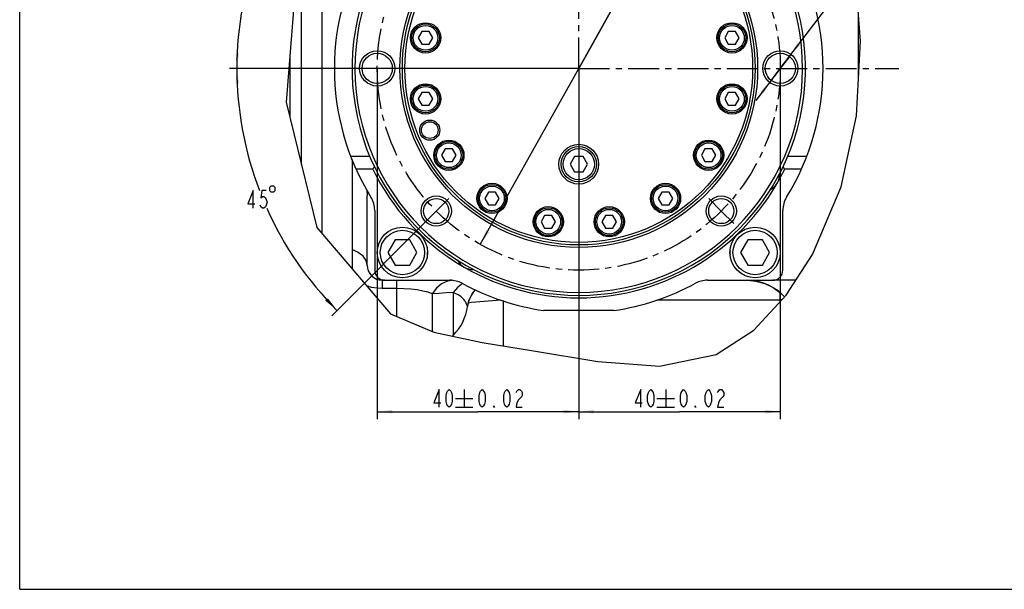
# Model space of a CAD drawing. Header units: millimetres. Extents: x 0 to 297, y 0 to 210.
# Tile 1 of 3: x 0 to 195, y 0 to 113. Entities that reach past the tile are written whole.
import ezdxf

# ---------------------------------------------------------------- set-up
doc = ezdxf.new("R2010")
doc.units = ezdxf.units.MM
doc.header["$LTSCALE"] = 16.335
doc.linetypes.add('CENTER', pattern=[0.6, 0.375, -0.075, 0.075, -0.075])
doc.layers.get('0').update_dxf_attribs({"linetype": 'CONTINUOUS'})
for name, color, linetype in [('14ALL_DIM', 7, 'CONTINUOUS'), ('304102000211DXF_CONTINUOUS_LINE', 7, 'CONTINUOUS'), ('304102000215DXF_CONTINUOUS_LINE', 7, 'CONTINUOUS'), ('304104000648_DXF_AXIS', 7, 'CONTINUOUS'), ('304104000648DXF_CONTINUOUS_LINE', 7, 'CONTINUOUS'), ('304104000694DXF_CONTINUOUS_LINE', 7, 'CONTINUOUS'), ('304105000031DXF_CONTINUOUS_LINE', 7, 'CONTINUOUS'), ('501023000039DXF_CONTINUOUS_LINE', 7, 'CONTINUOUS'), ('501023000094DXF_CONTINUOUS_LINE', 7, 'CONTINUOUS'), ('501023000133DXF_CONTINUOUS_LINE', 7, 'CONTINUOUS'), ('604006000006DXF_CONTINUOUS_LINE', 7, 'CONTINUOUS'), ('604006000009DXF_CONTINUOUS_LINE', 7, 'CONTINUOUS'), ('末端法兰_DXF_DIMENSION', 7, 'CONTINUOUS'), ('末端法兰_DXF_FORMAT', 7, 'CONTINUOUS')]:
    doc.layers.add(name, color=color, linetype=linetype)
doc.styles.get("Standard").update_dxf_attribs({"font": 'txt', "width": 0.7})
doc.dimstyles.new('DIMSTYLE_2', dxfattribs={"dimtxt": 3.5, "dimasz": 3, "dimexe": 1.5, "dimexo": 0, "dimtad": 1, "dimdsep": 46, "dimtxsty": 'Standard', "dimblk": '_FILLED', "dimblk1": '_FILLED', "dimblk2": '_FILLED', "dimcen": 0.09, "dimclrt": 5, "dimazin": 2, "dimtol": 1, "dimtp": 0.2, "dimtm": 0.2, "dimtfac": 1, "dimtmove": 0, "dimatfit": 2, "dimldrblk": '_FILLED', "dimfxl": 0, "dimtolj": 1, "dimarcsym": 0})
doc.dimstyles.new('DIMSTYLE_4', dxfattribs={"dimtxt": 3.5, "dimasz": 3, "dimexe": 1.5, "dimexo": 0, "dimtad": 1, "dimdec": 3, "dimdsep": 46, "dimtxsty": 'Standard', "dimblk": '_FILLED', "dimblk1": '_FILLED', "dimblk2": '_FILLED', "dimcen": 0.09, "dimclrt": 5, "dimazin": 2, "dimtol": 1, "dimtp": 0.012, "dimtfac": 0.6, "dimtdec": 3, "dimtmove": 0, "dimatfit": 2, "dimldrblk": '_FILLED', "dimfxl": 0, "dimtolj": 1, "dimarcsym": 0})
doc.dimstyles.new('DIMSTYLE_5', dxfattribs={"dimtxt": 3.5, "dimasz": 3, "dimexe": 1.5, "dimexo": 0, "dimgap": 1.75, "dimtad": 0, "dimtih": 1, "dimtoh": 1, "dimdec": 1, "dimdsep": 46, "dimtxsty": 'Standard', "dimblk": '_FILLED', "dimblk1": '_FILLED', "dimblk2": '_FILLED', "dimcen": 0.09, "dimclrt": 5, "dimazin": 2, "dimtp": 0.5, "dimtm": 0.5, "dimtfac": 1, "dimtdec": 65535, "dimtofl": 0, "dimtmove": 0, "dimatfit": 3, "dimldrblk": '_FILLED', "dimfxl": 0, "dimtolj": 1, "dimarcsym": 0})
doc.dimstyles.new('DIMSTYLE_6', dxfattribs={"dimtxt": 3.5, "dimasz": 3, "dimexe": 1.5, "dimexo": 0, "dimgap": 0.875, "dimtad": 1, "dimdsep": 46, "dimtxsty": 'Standard', "dimblk": '_FILLED', "dimblk1": '_FILLED', "dimblk2": '_FILLED', "dimcen": 0.09, "dimclrt": 5, "dimazin": 2, "dimtol": 1, "dimtp": 0.02, "dimtm": 0.02, "dimtfac": 1, "dimtofl": 0, "dimtmove": 0, "dimatfit": 3, "dimldrblk": '_FILLED', "dimfxl": 0, "dimtolj": 1, "dimarcsym": 0})

# ---------------------------------------------------------------- blocks, each defined once
blk = doc.blocks.new('_FILLED')
at = {"color": 0, "linetype": 'ByBlock'}
blk.add_solid([(0, 0), (-1, 0.117), (-1, -0.117)], dxfattribs=at)
blk = doc.blocks.new('*D2')
at = {"layer": '末端法兰_DXF_DIMENSION', "color": 2, "linetype": 'Continuous', "transparency": 16777216}
for p, q in [((110.95, 103.27), (146.41, 166.59)), ((146.41, 166.59), (173.41, 166.59)), ((173.41, 166.59), (150.66, 166.59)), ((130.5, 138.17), (110.95, 103.27)), ((91.41, 68.36), (110.95, 103.27))]:
    blk.add_line(p, q, dxfattribs=at)
at = {"layer": '末端法兰_DXF_DIMENSION', "color": 2, "linetype": 'Continuous', "transparency": 16777216, "xscale": 3, "yscale": 3, "zscale": 3}
for p, rotation in [((130.5, 138.17), 60.75323723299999), ((91.41, 68.36), 240.753237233)]:
    blk.add_blockref('_FILLED', p, dxfattribs=dict(at, rotation=rotation))
blk = doc.blocks.new('*D4')
at = {"layer": '末端法兰_DXF_DIMENSION', "color": 2, "linetype": 'Continuous', "transparency": 16777216}
for p, q in [((150.95, 103.27), (167.24, 124.63)), ((167.24, 124.63), (192.82, 124.63)), ((192.82, 124.63), (171.49, 124.63)), ((152.77, 105.65), (150.95, 103.27)), ((150.95, 103.27), (146.1, 96.9)), ((149.14, 100.88), (150.95, 103.27))]:
    blk.add_line(p, q, dxfattribs=at)
at = {"layer": '末端法兰_DXF_DIMENSION', "color": 2, "linetype": 'Continuous', "transparency": 16777216, "xscale": 3, "yscale": 3, "zscale": 3}
for p, rotation in [((152.77, 105.65), 232.6782946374), ((149.14, 100.88), 52.67611452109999)]:
    blk.add_blockref('_FILLED', p, dxfattribs=dict(at, rotation=rotation))
blk = doc.blocks.new('*D5')
at = {"layer": '末端法兰_DXF_DIMENSION', "color": 2, "linetype": 'Continuous', "transparency": 16777216}
for p, q in [((82.67, 131.55), (61.92, 152.3)), ((110.95, 103.27), (41.61, 103.27))]:
    blk.add_line(p, q, dxfattribs=at)
for start, end in [(135, 155.8908), (159.0907, 180)]:
    blk.add_arc((110.95, 103.27), 67.85, start, end, dxfattribs=at)
for points in [[(61.16, 148.83), (62.98, 151.24), (60.65, 149.31)], [(42.83, 106.27), (43.11, 103.27), (43.53, 106.26)]]:
    blk.add_solid(points, dxfattribs=at)
blk = doc.blocks.new('*D6')
at = {"layer": '末端法兰_DXF_DIMENSION', "color": 2, "linetype": 'Continuous', "transparency": 16777216}
for p, q in [((110.95, 103.27), (41.61, 103.27)), ((82.67, 74.98), (61.92, 54.23))]:
    blk.add_line(p, q, dxfattribs=at)
for start, end in [(180, 200.9093), (204.1092, 225)]:
    blk.add_arc((110.95, 103.27), 67.85, start, end, dxfattribs=at)
for points in [[(43.53, 100.27), (43.11, 103.27), (42.83, 100.26)], [(60.65, 57.22), (62.98, 55.29), (61.16, 57.7)]]:
    blk.add_solid(points, dxfattribs=at)
blk = doc.blocks.new('*D7')
at = {"layer": '末端法兰_DXF_DIMENSION', "color": 2, "linetype": 'Continuous', "transparency": 16777216}
for p, q in [((70.95, 103.27), (70.95, 33.71)), ((110.95, 103.11), (110.95, 33.71)), ((70.95, 35.21), (90.95, 35.21)), ((110.95, 35.21), (90.95, 35.21))]:
    blk.add_line(p, q, dxfattribs=at)
at = {"layer": '末端法兰_DXF_DIMENSION', "color": 2, "linetype": 'Continuous', "transparency": 16777216, "xscale": 3, "yscale": 3, "zscale": 3, "rotation": 180}
blk.add_blockref('_FILLED', (70.95, 35.21), dxfattribs=at)
at = {"layer": '末端法兰_DXF_DIMENSION', "color": 2, "linetype": 'Continuous', "transparency": 16777216, "xscale": 3, "yscale": 3, "zscale": 3}
blk.add_blockref('_FILLED', (110.95, 35.21), dxfattribs=at)
blk = doc.blocks.new('*D8')
at = {"layer": '末端法兰_DXF_DIMENSION', "color": 2, "linetype": 'Continuous', "transparency": 16777216}
for p, q in [((150.95, 103.27), (150.95, 33.71)), ((110.95, 39.76), (110.95, 33.71)), ((110.95, 35.21), (130.95, 35.21)), ((150.95, 35.21), (130.95, 35.21))]:
    blk.add_line(p, q, dxfattribs=at)
at = {"layer": '末端法兰_DXF_DIMENSION', "color": 2, "linetype": 'Continuous', "transparency": 16777216, "xscale": 3, "yscale": 3, "zscale": 3, "rotation": 180}
blk.add_blockref('_FILLED', (110.95, 35.21), dxfattribs=at)
at = {"layer": '末端法兰_DXF_DIMENSION', "color": 2, "linetype": 'Continuous', "transparency": 16777216, "xscale": 3, "yscale": 3, "zscale": 3}
blk.add_blockref('_FILLED', (150.95, 35.21), dxfattribs=at)

msp = doc.modelspace()

# ---------------------------------------------------------------- linework, layer by layer
at = {"color": 2, "linetype": 'Continuous'}
for p, q in [((166.8762, 108.6383), (165.7433, 123.7065)), ((54.9789, 122.4683), (52.913, 96.5731)), ((166.0661, 93.8424), (166.8762, 108.6383)), ((52.913, 96.5731), (59.0045, 71.7501)), ((163.0417, 79.7973), (166.0661, 93.8424)), ((157.3209, 66.3939), (163.0417, 79.7973)), ((59.0045, 71.7501), (73.5866, 54.5756)), ((152.0938, 58.3086), (157.3209, 66.3939)), ((145.6875, 51.375), (152.0938, 58.3086)), ((73.5866, 54.5756), (82.1647, 50.9957)), ((82.1647, 50.9957), (91.7959, 48.8952)), ((138.2104, 46.529), (145.6875, 51.375)), ((91.7959, 48.8952), (102.0009, 47.2834)), ((102.0009, 47.2834), (114.7291, 45.1372)), ((114.7291, 45.1372), (126.9995, 44.2208)), ((126.9995, 44.2208), (138.2104, 46.529))]:
    msp.add_line(p, q, dxfattribs=at)
at = {"layer": '14ALL_DIM', "color": 2, "linetype": 'Continuous'}
msp.add_arc((150.9541, 103.2657), 3, 180, 232.678742, dxfattribs=at)
at = {"layer": '304102000211DXF_CONTINUOUS_LINE', "color": 7, "linetype": 'Continuous'}
msp.add_line((55.9541, 84.1806), (55.9541, 125.4286), dxfattribs=at)
at = {"layer": '304102000211DXF_CONTINUOUS_LINE', "color": 9, "linetype": 'Continuous'}
for p, q in [((53.6464, 93.5845), (53.6464, 105.7658)), ((150.9541, 57.075), (150.9541, 58.7049)), ((89.0528, 56.7961), (89.638, 56.9324)), ((89.638, 56.9324), (95.5219, 57.3753)), ((95.9541, 57.2317), (95.9541, 48.2385)), ((126.4842, 57.4079), (150.9541, 57.4079)), ((151.2405, 57.3851), (150.9541, 57.4079))]:
    msp.add_line(p, q, dxfattribs=at)
at = {"layer": '304102000215DXF_CONTINUOUS_LINE', "color": 7, "linetype": 'Continuous'}
for p, q in [((59.9541, 135.4565), (59.9541, 70.6317)), ((166.4541, 100.9298), (166.4541, 114.2521)), ((65.9541, 85.1883), (65.9541, 63.565)), ((68.897, 79.1617), (68.9541, 78.0665)), ((68.9541, 64.2657), (68.9541, 78.0665)), ((72.4541, 61.2657), (71.9541, 61.2657)), ((144.4543, 61.256), (146.1291, 61.1055)), ((146.1291, 61.1055), (147.9032, 60.6116)), ((147.9032, 60.6116), (149.5567, 59.8009)), ((154.0056, 61.2657), (149.4541, 61.2657)), ((89.791, 58.5535), (90.4136, 59.2856)), ((88.8641, 56.069), (89.1347, 57.2125)), ((89.1347, 57.2125), (89.791, 58.5535)), ((88.8641, 56.069), (88.8641, 56.069)), ((86.0252, 50.3368), (85.8749, 50.1865))]:
    msp.add_line(p, q, dxfattribs=at)
at = {"layer": '304102000215DXF_CONTINUOUS_LINE', "color": 9, "linetype": 'Continuous'}
for p, q in [((71.9541, 61.2657), (71.9541, 59.6294)), ((74.812, 61.2657), (74.812, 54.0642)), ((74.812, 59.6294), (71.9541, 59.6294)), ((86.0252, 58.8278), (86.0252, 50.3368)), ((81.883, 58.5871), (81.883, 51.1132))]:
    msp.add_line(p, q, dxfattribs=at)
for points in [[(68.9541, 64.2657), (68.7497, 65.1834), (68.1503, 66.0385), (67.1968, 66.7728), (65.9541, 67.3362)], [(85.8601, 61.2271), (84.8849, 61.0851), (83.7188, 60.5539), (82.6977, 59.7042), (81.883, 58.5871)], [(87.8914, 60.6217), (86.8657, 59.8494), (86.0252, 58.8278)], [(71.9541, 59.6294), (70.9382, 59.6817), (69.8371, 59.859), (68.866, 60.1354)], [(81.883, 58.5871), (81.0403, 58.8698), (80.0188, 59.1281), (78.8647, 59.3397), (77.6274, 59.4943), (76.2513, 59.5948), (74.812, 59.6294)], [(86.0252, 58.8278), (84.6128, 58.7419), (83.228, 58.6616), (81.883, 58.5871)], [(88.8641, 56.069), (88.859, 56.0904), (88.8434, 56.152), (88.8149, 56.2529), (88.7701, 56.3901), (88.7077, 56.5522), (88.6308, 56.7217), (88.5427, 56.888), (88.4435, 57.0505), (88.3283, 57.2156), (88.19, 57.3895), (88.0237, 57.5721), (87.8271, 57.7607), (87.5968, 57.9532), (87.3259, 58.1502), (86.9965, 58.3572), (86.577, 58.5817), (86.0252, 58.8278)]]:
    msp.add_lwpolyline(points, dxfattribs=at)
at = {"layer": '304102000215DXF_CONTINUOUS_LINE', "color": 7, "linetype": 'Continuous'}
msp.add_lwpolyline([(149.5567, 59.8009), (151.0334, 58.7006), (151.7563, 57.9432)], dxfattribs=at)
for centre, radius, start, end in [((71.9541, 64.2657), 3, 180, 270), ((144.3459, 51.2657), 10, 42.035253, 89.376826), ((94.8101, 55.2657), 6, 137.564426, 172.305909), ((78.9541, 57.4079), 10, 315, 352.305938)]:
    msp.add_arc(centre, radius, start, end, dxfattribs=at)
at = {"layer": '304104000648_DXF_AXIS', "color": 7, "linetype": 'CENTER'}
for p, q in [((110.9541, 103.2657), (110.9541, 166.7709)), ((110.9541, 103.2657), (47.449, 103.2657)), ((110.9541, 103.2657), (174.4592, 103.2657)), ((110.9541, 103.2657), (110.9541, 39.7606)), ((82.6698, 74.9815), (85.1447, 77.4563)), ((139.2384, 74.9815), (136.7635, 77.4563)), ((82.6698, 74.9815), (80.195, 72.5066)), ((139.2384, 74.9815), (141.7133, 72.5066))]:
    msp.add_line(p, q, dxfattribs=at)
msp.add_circle((110.9541, 103.2657), 40, dxfattribs=at)
at = {"layer": '304104000648DXF_CONTINUOUS_LINE', "color": 7, "linetype": 'Continuous'}
for centre, radius in [((110.9541, 103.2657), 35.5), ((110.9541, 103.2657), 35), ((70.9541, 103.2657), 3.5), ((70.9541, 103.2657), 3), ((150.9541, 103.2657), 3.5), ((150.9541, 103.2657), 3), ((81.39, 91.0199), 2), ((81.39, 91.0199), 1.65), ((82.6698, 74.9815), 3), ((82.6698, 74.9815), 2.5), ((139.2384, 74.9815), 3), ((139.2384, 74.9815), 2.5)]:
    msp.add_circle(centre, radius, dxfattribs=at)
at = {"layer": '304104000648DXF_CONTINUOUS_LINE', "color": 9, "linetype": 'Continuous'}
msp.add_circle((110.9541, 103.2657), 34.5, dxfattribs=at)
at = {"layer": '304104000648DXF_CONTINUOUS_LINE', "color": 7, "linetype": 'Continuous'}
for radius, start, end in [(45, 98.549079, 81.450921), (44.4226, 90.322449, 89.677551)]:
    msp.add_arc((110.9541, 103.2657), radius, start, end, dxfattribs=at)
at = {"layer": '304104000694DXF_CONTINUOUS_LINE', "color": 7, "linetype": 'Continuous'}
for p, q in [((69.4963, 85.7657), (65.7214, 85.7657)), ((156.1868, 85.7657), (152.4119, 85.7657)), ((70.0855, 83.2657), (66.7698, 83.2657)), ((155.1384, 83.2657), (151.8228, 83.2657)), ((70.4541, 75.1232), (70.4541, 63.2657)), ((151.4541, 63.2657), (151.4541, 75.1232)), ((72.4541, 61.2657), (85.3954, 61.2657)), ((136.5129, 61.2657), (149.4541, 61.2657)), ((117.9003, 55.2657), (104.0079, 55.2657))]:
    msp.add_line(p, q, dxfattribs=at)
for points in [[(70.3986, 83.7657), (70.2422, 83.5165), (70.0855, 83.2657)], [(151.8228, 83.2657), (151.6661, 83.5164), (151.5096, 83.7657)]]:
    msp.add_lwpolyline(points, dxfattribs=at)
for centre, radius, start, end in [((110.9541, 103.2657), 48.5, 148.262531, 211.737469), ((110.9541, 103.2657), 48.5, 328.262531, 31.737469), ((110.9541, 103.2657), 45.5, 206.075857, 333.92415), ((147.3272, 82.2657), 3.5, 297.788741, 2.211259), ((65.4541, 75.1232), 5, 0, 31.737469), ((156.4541, 75.1232), 5, 148.262531, 180), ((89.9541, 66.8927), 3.5, 207.788741, 272.211259), ((72.4541, 63.2657), 2, 180, 270), ((149.4541, 63.2657), 2, 270, 360), ((85.3954, 56.2657), 5, 61.462506, 90), ((110.9541, 103.2657), 48.5, 241.462506, 261.765721), ((110.9541, 103.2657), 48.5, 278.234279, 298.537494), ((136.5129, 56.2657), 5, 90, 118.537494)]:
    msp.add_arc(centre, radius, start, end, dxfattribs=at)
at = {"layer": '304105000031DXF_CONTINUOUS_LINE', "color": 7, "linetype": 'Continuous'}
msp.add_circle((110.9541, 84.2657), 3.95, dxfattribs=at)
at = {"layer": '501023000039DXF_CONTINUOUS_LINE', "color": 7, "linetype": 'Continuous'}
for p, q in [((74.5107, 69.2657), (73.0674, 66.7657)), ((77.3975, 69.2657), (74.5107, 69.2657)), ((78.8409, 66.7657), (77.3975, 69.2657)), ((144.5107, 69.2657), (143.0674, 66.7657)), ((147.3975, 69.2657), (144.5107, 69.2657)), ((148.8409, 66.7657), (147.3975, 69.2657)), ((73.0674, 66.7657), (74.5107, 64.2657)), ((77.3975, 64.2657), (78.8409, 66.7657)), ((143.0674, 66.7657), (144.5107, 64.2657)), ((147.3975, 64.2657), (148.8409, 66.7657)), ((74.5107, 64.2657), (77.3975, 64.2657)), ((144.5107, 64.2657), (147.3975, 64.2657))]:
    msp.add_line(p, q, dxfattribs=at)
for centre in [(75.9541, 66.7657), (145.9541, 66.7657)]:
    msp.add_circle(centre, 5, dxfattribs=at)
at = {"layer": '501023000039DXF_CONTINUOUS_LINE', "color": 9, "linetype": 'Continuous'}
for centre in [(75.9541, 66.7657), (145.9541, 66.7657)]:
    msp.add_circle(centre, 4.4, dxfattribs=at)
at = {"layer": '501023000094DXF_CONTINUOUS_LINE', "color": 7, "linetype": 'Continuous'}
for p, q in [((79.8281, 110.5635), (79.1064, 109.3135)), ((81.2715, 110.5635), (79.8281, 110.5635)), ((81.9931, 109.3135), (81.2715, 110.5635)), ((140.6368, 110.5635), (139.9151, 109.3135)), ((142.0801, 110.5635), (140.6368, 110.5635)), ((142.8018, 109.3135), (142.0801, 110.5635)), ((79.1064, 109.3135), (79.8281, 108.0635)), ((79.8281, 108.0635), (81.2715, 108.0635)), ((81.2715, 108.0635), (81.9931, 109.3135)), ((139.9151, 109.3135), (140.6368, 108.0635)), ((140.6368, 108.0635), (142.0801, 108.0635)), ((142.0801, 108.0635), (142.8018, 109.3135)), ((79.8281, 98.4679), (79.1064, 97.2179)), ((81.2715, 98.4679), (79.8281, 98.4679)), ((81.9931, 97.2179), (81.2715, 98.4679)), ((140.6368, 98.4679), (139.9151, 97.2179)), ((142.0801, 98.4679), (140.6368, 98.4679)), ((142.8018, 97.2179), (142.0801, 98.4679)), ((79.1064, 97.2179), (79.8281, 95.9679)), ((79.8281, 95.9679), (81.2715, 95.9679)), ((81.2715, 95.9679), (81.9931, 97.2179)), ((139.9151, 97.2179), (140.6368, 95.9679)), ((140.6368, 95.9679), (142.0801, 95.9679)), ((142.0801, 95.9679), (142.8018, 97.2179)), ((84.4569, 87.2931), (83.7352, 86.0431)), ((83.7352, 86.0431), (84.4569, 84.7931)), ((85.9002, 87.2931), (84.4569, 87.2931)), ((86.6219, 86.0431), (85.9002, 87.2931)), ((85.9002, 84.7931), (86.6219, 86.0431)), ((136.008, 87.2931), (135.2863, 86.0431)), ((135.2863, 86.0431), (136.008, 84.7931)), ((137.4514, 87.2931), (136.008, 87.2931)), ((138.173, 86.0431), (137.4514, 87.2931)), ((137.4514, 84.7931), (138.173, 86.0431)), ((84.4569, 84.7931), (85.9002, 84.7931)), ((136.008, 84.7931), (137.4514, 84.7931)), ((93.0097, 78.7402), (92.2881, 77.4902)), ((94.4531, 78.7402), (93.0097, 78.7402)), ((95.1748, 77.4902), (94.4531, 78.7402)), ((127.4551, 78.7402), (126.7334, 77.4902)), ((128.8985, 78.7402), (127.4551, 78.7402)), ((129.6202, 77.4902), (128.8985, 78.7402)), ((92.2881, 77.4902), (93.0097, 76.2402)), ((93.0097, 76.2402), (94.4531, 76.2402)), ((94.4531, 76.2402), (95.1748, 77.4902)), ((126.7334, 77.4902), (127.4551, 76.2402)), ((127.4551, 76.2402), (128.8985, 76.2402)), ((128.8985, 76.2402), (129.6202, 77.4902)), ((104.1846, 74.1114), (103.4629, 72.8614)), ((103.4629, 72.8614), (104.1846, 71.6114)), ((105.628, 74.1114), (104.1846, 74.1114)), ((106.3497, 72.8614), (105.628, 74.1114)), ((105.628, 71.6114), (106.3497, 72.8614)), ((116.2802, 74.1114), (115.5585, 72.8614)), ((115.5585, 72.8614), (116.2802, 71.6114)), ((117.7236, 74.1114), (116.2802, 74.1114)), ((118.4453, 72.8614), (117.7236, 74.1114)), ((117.7236, 71.6114), (118.4453, 72.8614)), ((104.1846, 71.6114), (105.628, 71.6114)), ((116.2802, 71.6114), (117.7236, 71.6114))]:
    msp.add_line(p, q, dxfattribs=at)
for centre in [(80.5498, 109.3135), (141.3585, 109.3135), (80.5498, 97.2179), (141.3585, 97.2179), (85.1786, 86.0431), (136.7297, 86.0431), (93.7314, 77.4902), (128.1768, 77.4902), (104.9063, 72.8614), (117.0019, 72.8614)]:
    msp.add_circle(centre, 2.75, dxfattribs=at)
at = {"layer": '501023000094DXF_CONTINUOUS_LINE', "color": 9, "linetype": 'Continuous'}
for centre in [(80.5498, 109.3135), (141.3585, 109.3135), (80.5498, 97.2179), (141.3585, 97.2179), (85.1786, 86.0431), (136.7297, 86.0431), (93.7314, 77.4902), (128.1768, 77.4902), (104.9063, 72.8614), (117.0019, 72.8614)]:
    msp.add_circle(centre, 2.45, dxfattribs=at)
at = {"layer": '501023000133DXF_CONTINUOUS_LINE', "color": 7, "linetype": 'Continuous'}
for p, q in [((110.0881, 85.7657), (109.2221, 84.2657)), ((109.2221, 84.2657), (110.0881, 82.7657)), ((111.8201, 85.7657), (110.0881, 85.7657)), ((112.6862, 84.2657), (111.8201, 85.7657)), ((111.8201, 82.7657), (112.6862, 84.2657)), ((110.0881, 82.7657), (111.8201, 82.7657))]:
    msp.add_line(p, q, dxfattribs=at)
msp.add_circle((110.9541, 84.2657), 3.5, dxfattribs=at)
at = {"layer": '501023000133DXF_CONTINUOUS_LINE', "color": 9, "linetype": 'Continuous'}
msp.add_circle((110.9541, 84.2657), 3.1, dxfattribs=at)
at = {"layer": '604006000006DXF_CONTINUOUS_LINE', "color": 7, "linetype": 'Continuous'}
for centre, start, end in [((75.9541, 66.7657), 354.659749, 360), ((145.9541, 66.7657), 174.659749, 185.347029)]:
    msp.add_arc(centre, 5, start, end, dxfattribs=at)
at = {"layer": '604006000009DXF_CONTINUOUS_LINE', "color": 7, "linetype": 'Continuous'}
for centre in [(80.5498, 109.3135), (141.3585, 109.3135), (80.5498, 97.2179), (141.3585, 97.2179), (85.1786, 86.0431), (136.7297, 86.0431), (93.7314, 77.4902), (128.1768, 77.4902), (104.9063, 72.8614), (117.0019, 72.8614)]:
    msp.add_circle(centre, 3, dxfattribs=at)
at = {"layer": '末端法兰_DXF_DIMENSION', "color": 5, "linetype": 'Continuous'}
for p, q in [((88.2124, 39.5866), (88.2124, 36.0866)), ((128.2124, 39.5866), (128.2124, 36.0866)), ((86.4624, 37.8366), (89.9624, 37.8366)), ((126.4624, 37.8366), (129.9624, 37.8366)), ((86.4624, 36.0866), (89.9624, 36.0866)), ((126.4624, 36.0866), (129.9624, 36.0866))]:
    msp.add_line(p, q, dxfattribs=at)
for points in [[(46.3411, 75.5525), (46.3411, 79.0525), (45.2692, 76.4275), (46.6473, 76.4275)], [(48.9442, 79.0525), (48.0255, 79.0525), (47.8723, 77.5942), (48.1786, 77.8859), (48.4848, 77.8859), (48.7911, 77.5942), (48.9442, 77.3025), (49.0974, 76.7192), (48.9442, 76.1359), (48.7911, 75.8442), (48.4848, 75.5525), (48.1786, 75.5525), (47.8723, 75.8442), (47.7192, 76.1359)], [(49.5567, 79.6359), (49.5567, 79.0525), (49.8484, 78.7609), (50.4317, 78.7609), (50.7234, 79.0525), (50.7234, 79.6359), (50.4317, 79.9275), (49.8484, 79.9275), (49.5567, 79.6359)], [(83.2468, 36.0866), (83.2468, 39.5866), (82.1749, 36.9615), (83.5531, 36.9615)], [(85.2375, 36.0866), (84.9312, 36.3782), (84.7781, 36.6699), (84.6249, 37.2532), (84.6249, 38.4199), (84.7781, 39.0032), (84.9312, 39.2949), (85.2375, 39.5866), (85.5437, 39.2949), (85.6968, 39.0032), (85.8499, 38.4199), (85.8499, 37.2532), (85.6968, 36.6699), (85.5437, 36.3782), (85.2375, 36.0866)], [(91.7708, 36.0866), (91.4645, 36.3782), (91.3114, 36.6699), (91.1583, 37.2532), (91.1583, 38.4199), (91.3114, 39.0032), (91.4645, 39.2949), (91.7708, 39.5866), (92.077, 39.2949), (92.2302, 39.0032), (92.3833, 38.4199), (92.3833, 37.2532), (92.2302, 36.6699), (92.077, 36.3782), (91.7708, 36.0866)], [(96.6708, 36.0866), (96.3645, 36.3782), (96.2114, 36.6699), (96.0583, 37.2532), (96.0583, 38.4199), (96.2114, 39.0032), (96.3645, 39.2949), (96.6708, 39.5866), (96.977, 39.2949), (97.1302, 39.0032), (97.2833, 38.4199), (97.2833, 37.2532), (97.1302, 36.6699), (96.977, 36.3782), (96.6708, 36.0866)], [(98.5083, 39.0032), (98.6614, 39.2949), (98.9677, 39.5866), (99.2739, 39.5866), (99.5802, 39.2949), (99.7333, 39.0032), (99.7333, 38.4199), (99.5802, 38.1282)], [(123.2468, 36.0866), (123.2468, 39.5866), (122.1749, 36.9615), (123.5531, 36.9615)], [(125.2374, 36.0866), (124.9312, 36.3782), (124.7781, 36.6699), (124.6249, 37.2532), (124.6249, 38.4199), (124.7781, 39.0032), (124.9312, 39.2949), (125.2374, 39.5866), (125.5437, 39.2949), (125.6968, 39.0032), (125.8499, 38.4199), (125.8499, 37.2532), (125.6968, 36.6699), (125.5437, 36.3782), (125.2374, 36.0866)], [(131.7708, 36.0866), (131.4645, 36.3782), (131.3114, 36.6699), (131.1583, 37.2532), (131.1583, 38.4199), (131.3114, 39.0032), (131.4645, 39.2949), (131.7708, 39.5866), (132.077, 39.2949), (132.2302, 39.0032), (132.3833, 38.4199), (132.3833, 37.2532), (132.2302, 36.6699), (132.077, 36.3782), (131.7708, 36.0866)], [(136.6708, 36.0866), (136.3645, 36.3782), (136.2114, 36.6699), (136.0583, 37.2532), (136.0583, 38.4199), (136.2114, 39.0032), (136.3645, 39.2949), (136.6708, 39.5866), (136.977, 39.2949), (137.1302, 39.0032), (137.2833, 38.4199), (137.2833, 37.2532), (137.1302, 36.6699), (136.977, 36.3782), (136.6708, 36.0866)], [(138.5083, 39.0032), (138.6614, 39.2949), (138.9677, 39.5866), (139.2739, 39.5866), (139.5802, 39.2949), (139.7333, 39.0032), (139.7333, 38.4199), (139.5802, 38.1282), (138.9677, 37.5449)], [(99.5802, 38.1282), (98.9677, 37.5449), (98.6614, 36.9615), (98.5083, 36.0866), (99.7333, 36.0866)], [(138.9677, 37.5449), (138.6614, 36.9615), (138.5083, 36.0866), (139.7333, 36.0866)], [(94.2208, 36.0866), (94.0677, 36.0866), (94.0677, 36.3782), (94.2208, 36.0866)], [(134.2208, 36.0866), (134.0677, 36.0866), (134.0677, 36.3782), (134.2208, 36.0866)]]:
    msp.add_lwpolyline(points, dxfattribs=at)
at = {"layer": '末端法兰_DXF_FORMAT', "color": 7, "linetype": 'Continuous'}
for q in [(0, 210), (297, 0)]:
    msp.add_line((0, 0), q, dxfattribs=at)

# ---------------------------------------------------------------- dimensions: what is measured, and where the dimension line sits
at = {"layer": '末端法兰_DXF_DIMENSION', "color": 2, "linetype": 'Continuous'}
for p1, p2, text, dimstyle, picture, middle in [((130.497, 138.1667), (91.4112, 68.3648), '%%c<>', 'DIMSTYLE_2', '*D2', (152.4128, 167.4652)), ((152.773, 105.6515), (149.1353, 100.88), '2X%%c<>\\P{\\fgdt;x}7', 'DIMSTYLE_4', '*D4', (173.2449, 126.384))]:
    dim = msp.add_diameter_dim_2p(p1=p1, p2=p2, text=text, dimstyle=dimstyle, override={"dimtih": 1, "dimtoh": 1, "dimpost": '<>'}, dxfattribs=at)
    dim.commit()
    dim.dimension.update_dxf_attribs({"geometry": picture, "text_midpoint": middle, "dimtype": 163})
for base, line1, line2, picture, middle in [((48.27339, 129.22895), ((83.14958, 131.07028), (82.66984, 131.55001)), ((111.63256, 103.26574), (110.95411, 103.26574)), '*D5', (44.65672, 127.47895)), ((48.27339, 77.30254), ((111.63256, 103.26574), (110.95411, 103.26574)), ((83.14958, 75.46121), (82.66984, 74.98147)), '*D6', (44.65672, 75.55254))]:
    dim = msp.add_angular_dim_2l(base=base, line1=line1, line2=line2, dimstyle='DIMSTYLE_5', dxfattribs=at)
    dim.commit()
    dim.dimension.update_dxf_attribs({"geometry": picture, "text_midpoint": middle, "dimtype": 162})
dim = msp.add_linear_dim(base=(70.9541, 35.2116), p1=(110.9541, 103.1052), p2=(70.9541, 103.2657), angle=180, dimstyle='DIMSTYLE_6', dxfattribs=at)
dim.commit()
dim.dimension.update_dxf_attribs({"geometry": '*D7', "text_midpoint": (81.5624, 35.2116), "dimtype": 160})
dim = msp.add_linear_dim(base=(150.9541, 35.2116), p1=(110.9541, 39.7606), p2=(150.9541, 103.2657), dimstyle='DIMSTYLE_6', dxfattribs=at)
dim.commit()
dim.dimension.update_dxf_attribs({"geometry": '*D8', "text_midpoint": (121.5624, 35.2116), "dimtype": 160})

doc.saveas('drawing.dxf')
